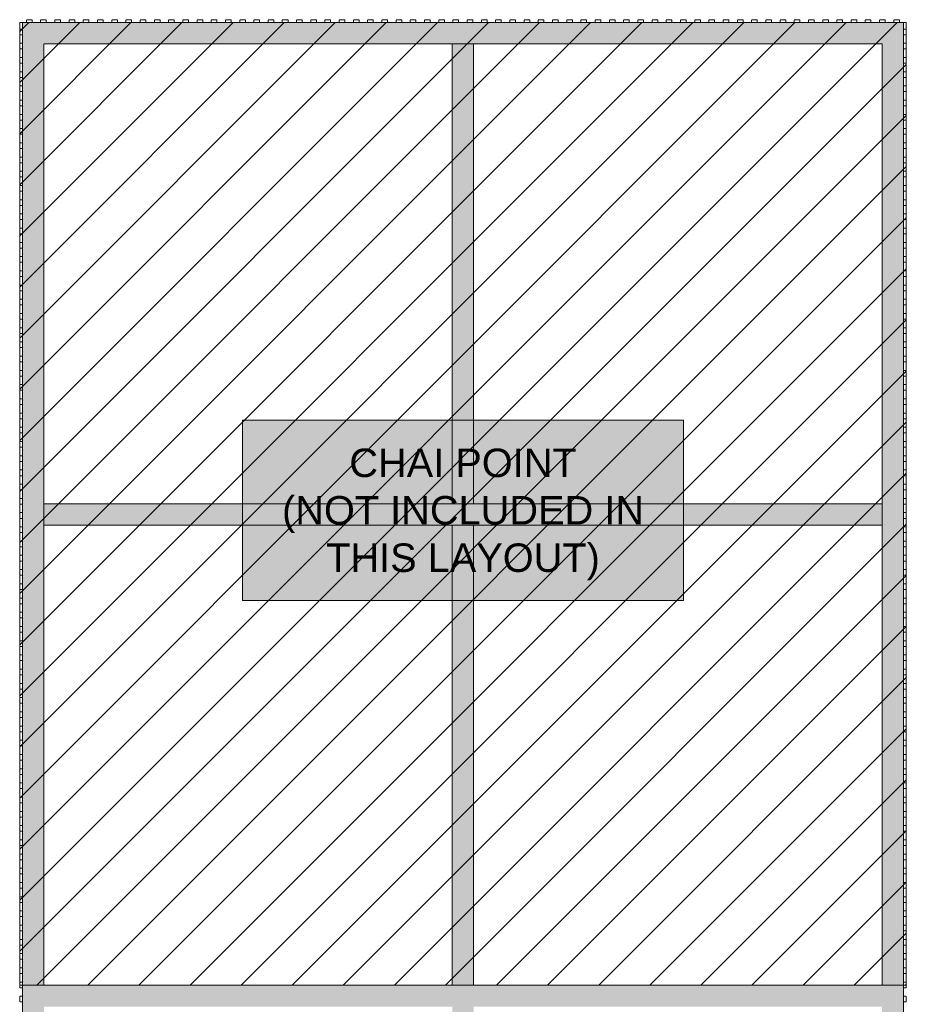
# Model space of a CAD drawing. Header units: millimetres. Extents: x -383850 to 49875, y -9088 to 6924.
# Tile 3 of 3: x 44990 to 48107, y 3463 to 6924. Entities that reach past the tile are written whole.
import ezdxf

# ---------------------------------------------------------------- set-up
doc = ezdxf.new("R2010")
doc.units = ezdxf.units.MM
doc.header["$MEASUREMENT"] = 0
doc.linetypes.add('FP & RCP XERF$0$( Hidden )', pattern=[0.375, 0.25, -0.125])
doc.linetypes.add('FP & RCP XERF$0$HIDDEN', pattern=[0.375, 0.25, -0.125])
doc.layers.get('0').update_dxf_attribs({"lineweight": 5})
for name, color, linetype, lineweight, true_color in [('FP & RCP XERF$0$A-BULKHEAD', 9, 'FP & RCP XERF$0$HIDDEN', 0, 0x808080), ('FP & RCP XERF$0$EXISTING', 9, 'Continuous', 0, 0x808080), ('FP & RCP XERF$0$PARTITION', 9, 'Continuous', 0, 0x808080)]:
    doc.layers.add(name, color=color, linetype=linetype, lineweight=lineweight, true_color=true_color)
doc.styles.add('FP & RCP XERF$0$SSP_Title', font='arial.ttf')

# ---------------------------------------------------------------- blocks, each defined once
blk = doc.blocks.new('FP & RCP XERF')
at = {"layer": 'FP & RCP XERF$0$PARTITION'}
h = blk.add_hatch(dxfattribs=at)
h.set_pattern_fill('ANSI31', color=256, scale=40)
h.set_pattern_definition([(45, (-2126131.53, -132186.97), (-89.802561, 89.802561), [])])
h.paths.add_polyline_path([(18107.5, 3530), (18107.5, 6914), (14990.2, 6914), (14990.2, 3530)])
h = blk.add_hatch(color=256, dxfattribs=at)
h.dxf.hatch_style = 1
h.paths.add_polyline_path([(15075.1, 6839), (18022.5, 6839), (18022.5, 3530), (18097.5, 3530), (18097.5, 6914), (15000.1, 6914), (15000, 3530), (15075, 3530)])
h = blk.add_hatch(color=256, dxfattribs=at)
h.dxf.hatch_style = 1
h.paths.add_polyline_path([(16586.2, 6838.4), (16511.2, 6838.4), (16511.2, 5222), (16586.2, 5222)])
h.paths.add_polyline_path([(16586.2, 5147), (16511.2, 5147), (16511.2, 3530), (16586.2, 3530)])
h.paths.add_polyline_path([(16586.2, 3455), (16511.2, 3455), (16511.2, 1802.4), (16586.2, 1802.4)])
h.paths.add_polyline_path([(16586.2, 1727.4), (16511.2, 1727.4), (16511.2, 75), (16586.2, 75)])
h = blk.add_hatch(color=256, dxfattribs=at)
h.dxf.hatch_style = 1
h.paths.add_polyline_path([(18022.5, 5222), (15075.1, 5222), (15075.1, 5147), (18022.5, 5147)])
h = blk.add_hatch(color=256, dxfattribs=at)
h.dxf.hatch_style = 1
h.paths.add_polyline_path([(18097.5, 3530), (15000, 3530), (15000, 0), (18097.3, 0.2)])
h.paths.add_polyline_path([(15075, 3455), (18022.5, 3455), (18022.3, 75), (15075, 75)], flags=16)
at = {"layer": 'FP & RCP XERF$0$A-BULKHEAD', "ltscale": 5}
for p, q in [((15013.5, 6914), (15013.5, 6924)), ((15013.5, 6924), (15033.5, 6924)), ((15033.5, 6924), (15033.5, 6914)), ((15063.5, 6914), (15063.5, 6924)), ((15063.5, 6924), (15083.5, 6924)), ((15083.5, 6924), (15083.5, 6914)), ((15113.5, 6914), (15113.5, 6924)), ((15113.5, 6924), (15133.5, 6924)), ((15133.5, 6924), (15133.5, 6914)), ((15163.5, 6914), (15163.5, 6924)), ((15163.5, 6924), (15183.5, 6924)), ((15183.5, 6924), (15183.5, 6914)), ((15213.5, 6914), (15213.5, 6924)), ((15213.5, 6924), (15233.5, 6924)), ((15233.5, 6924), (15233.5, 6914)), ((15263.5, 6914), (15263.5, 6924)), ((15263.5, 6924), (15283.5, 6924)), ((15283.5, 6924), (15283.5, 6914)), ((15313.5, 6914), (15313.5, 6924)), ((15313.5, 6924), (15333.5, 6924)), ((15333.5, 6924), (15333.5, 6914)), ((15363.5, 6914), (15363.5, 6924)), ((15363.5, 6924), (15383.5, 6924)), ((15383.5, 6924), (15383.5, 6914)), ((15413.5, 6914), (15413.5, 6924)), ((15413.5, 6924), (15433.5, 6924)), ((15433.5, 6924), (15433.5, 6914)), ((15463.5, 6914), (15463.5, 6924)), ((15463.5, 6924), (15483.5, 6924)), ((15483.5, 6924), (15483.5, 6914)), ((15513.5, 6914), (15513.5, 6924)), ((15513.5, 6924), (15533.5, 6924)), ((15533.5, 6924), (15533.5, 6914)), ((15563.5, 6914), (15563.5, 6924)), ((15563.5, 6924), (15583.5, 6924)), ((15583.5, 6924), (15583.5, 6914)), ((15613.5, 6914), (15613.5, 6924)), ((15613.5, 6924), (15633.5, 6924)), ((15633.5, 6924), (15633.5, 6914)), ((15663.5, 6914), (15663.5, 6924)), ((15663.5, 6924), (15683.5, 6924)), ((15683.5, 6924), (15683.5, 6914)), ((15713.5, 6914), (15713.5, 6924)), ((15713.5, 6924), (15733.5, 6924)), ((15733.5, 6924), (15733.5, 6914)), ((15763.5, 6914), (15763.5, 6924)), ((15763.5, 6924), (15783.5, 6924)), ((15783.5, 6924), (15783.5, 6914)), ((15813.5, 6914), (15813.5, 6924)), ((15813.5, 6924), (15833.5, 6924)), ((15833.5, 6924), (15833.5, 6914)), ((15863.5, 6914), (15863.5, 6924)), ((15863.5, 6924), (15883.5, 6924)), ((15883.5, 6924), (15883.5, 6914)), ((15913.5, 6914), (15913.5, 6924)), ((15913.5, 6924), (15933.5, 6924)), ((15933.5, 6924), (15933.5, 6914)), ((15963.5, 6914), (15963.5, 6924)), ((15963.5, 6924), (15983.5, 6924)), ((15983.5, 6924), (15983.5, 6914)), ((16013.4, 6914), (16013.5, 6924)), ((16013.5, 6924), (16033.4, 6924)), ((16033.4, 6924), (16033.4, 6914)), ((16063.4, 6914), (16063.4, 6924)), ((16063.4, 6924), (16083.4, 6924)), ((16083.4, 6924), (16083.4, 6914)), ((16113.4, 6914), (16113.4, 6924)), ((16113.4, 6924), (16133.4, 6924)), ((16133.4, 6924), (16133.4, 6914)), ((16163.4, 6914), (16163.4, 6924)), ((16163.4, 6924), (16183.4, 6924)), ((16183.4, 6924), (16183.4, 6914)), ((16213.4, 6914.1), (16213.4, 6924.1)), ((16213.4, 6924.1), (16233.4, 6924.1)), ((16233.4, 6924.1), (16233.4, 6914.1)), ((16263.4, 6914.1), (16263.4, 6924.1)), ((16263.4, 6924.1), (16283.4, 6924.1)), ((16283.4, 6924.1), (16283.4, 6914.1)), ((16313.4, 6914.1), (16313.4, 6924.1)), ((16313.4, 6924.1), (16333.4, 6924.1)), ((16333.4, 6924.1), (16333.4, 6914.1)), ((16363.4, 6914.1), (16363.4, 6924.1)), ((16363.4, 6924.1), (16383.4, 6924.1)), ((16383.4, 6924.1), (16383.4, 6914.1)), ((16413.4, 6914.1), (16413.4, 6924.1)), ((16413.4, 6924.1), (16433.4, 6924.1)), ((16433.4, 6924.1), (16433.4, 6914.1)), ((16463.4, 6914.1), (16463.4, 6924.1)), ((16463.4, 6924.1), (16483.4, 6924.1)), ((16483.4, 6924.1), (16483.4, 6914.1)), ((16513.4, 6914.1), (16513.4, 6924.1)), ((16513.4, 6924.1), (16533.4, 6924.1)), ((16533.4, 6924.1), (16533.4, 6914.1)), ((16563.4, 6914.1), (16563.4, 6924.1)), ((16563.4, 6924.1), (16583.4, 6924.1)), ((16583.4, 6924.1), (16583.4, 6914.1)), ((16613.4, 6914.1), (16613.4, 6924.1)), ((16613.4, 6924.1), (16633.4, 6924.1)), ((16633.4, 6924.1), (16633.4, 6914.1)), ((16663.4, 6914.1), (16663.4, 6924.1)), ((16663.4, 6924.1), (16683.4, 6924.1)), ((16683.4, 6924.1), (16683.4, 6914.1)), ((16713.4, 6914.1), (16713.4, 6924.1)), ((16713.4, 6924.1), (16733.4, 6924.1)), ((16733.4, 6924.1), (16733.4, 6914.1)), ((16763.4, 6914.1), (16763.4, 6924.1)), ((16763.4, 6924.1), (16783.4, 6924.1)), ((16783.4, 6924.1), (16783.4, 6914.1)), ((16813.4, 6914.1), (16813.4, 6924.1)), ((16813.4, 6924.1), (16833.4, 6924.1)), ((16833.4, 6924.1), (16833.4, 6914.1)), ((16863.4, 6914.1), (16863.4, 6924.1)), ((16863.4, 6924.1), (16883.4, 6924.1)), ((16883.4, 6924.1), (16883.4, 6914.1)), ((16913.4, 6914.1), (16913.4, 6924.1)), ((16913.4, 6924.1), (16933.4, 6924.1)), ((16933.4, 6924.1), (16933.4, 6914.1)), ((16963.4, 6914.1), (16963.4, 6924.1)), ((16963.4, 6924.1), (16983.4, 6924.1)), ((16983.4, 6924.1), (16983.4, 6914.1)), ((17013.4, 6914.1), (17013.4, 6924.1)), ((17013.4, 6924.1), (17033.4, 6924.1)), ((17033.4, 6924.1), (17033.4, 6914.1)), ((17063.4, 6914.1), (17063.4, 6924.1)), ((17063.4, 6924.1), (17083.4, 6924.1)), ((17083.4, 6924.1), (17083.4, 6914.1)), ((17113.4, 6914.1), (17113.4, 6924.1)), ((17113.4, 6924.1), (17133.4, 6924.1)), ((17133.4, 6924.1), (17133.4, 6914.1)), ((17163.4, 6914.1), (17163.4, 6924.1)), ((17163.4, 6924.1), (17183.4, 6924.1)), ((17183.4, 6924.1), (17183.4, 6914.1)), ((17213.4, 6914.1), (17213.4, 6924.1)), ((17213.4, 6924.1), (17233.4, 6924.1)), ((17233.4, 6924.1), (17233.4, 6914.1)), ((17263.4, 6914.1), (17263.4, 6924.1)), ((17263.4, 6924.1), (17283.4, 6924.1)), ((17283.4, 6924.1), (17283.4, 6914.1)), ((17313.4, 6914.1), (17313.4, 6924.1)), ((17313.4, 6924.1), (17333.4, 6924.1)), ((17333.4, 6924.1), (17333.4, 6914.1)), ((17363.4, 6914.1), (17363.4, 6924.1)), ((17363.4, 6924.1), (17383.4, 6924.1)), ((17383.4, 6924.1), (17383.4, 6914.1)), ((17413.4, 6914.1), (17413.4, 6924.1)), ((17413.4, 6924.1), (17433.4, 6924.1)), ((17433.4, 6924.1), (17433.4, 6914.1)), ((17463.4, 6914.1), (17463.4, 6924.1)), ((17463.4, 6924.1), (17483.4, 6924.1)), ((17483.4, 6924.1), (17483.4, 6914.1)), ((17513.4, 6914.1), (17513.4, 6924.1)), ((17513.4, 6924.1), (17533.4, 6924.1)), ((17533.4, 6924.1), (17533.4, 6914.1)), ((17563.4, 6914.1), (17563.4, 6924.1)), ((17563.4, 6924.1), (17583.4, 6924.1)), ((17583.4, 6924.1), (17583.4, 6914.1)), ((17613.4, 6914.1), (17613.4, 6924.1)), ((17613.4, 6924.1), (17633.4, 6924.1)), ((17633.4, 6924.1), (17633.4, 6914.1)), ((17663.4, 6914.1), (17663.4, 6924.1)), ((17663.4, 6924.1), (17683.4, 6924.1)), ((17683.4, 6924.1), (17683.4, 6914.1)), ((17713.4, 6914.1), (17713.4, 6924.1)), ((17713.4, 6924.1), (17733.4, 6924.1)), ((17733.4, 6924.1), (17733.4, 6914.1)), ((17763.4, 6914), (17763.4, 6924)), ((17763.4, 6924), (17783.4, 6924)), ((17783.4, 6924), (17783.4, 6914)), ((17813.4, 6914), (17813.4, 6924)), ((17813.4, 6924), (17833.4, 6924)), ((17833.4, 6924), (17833.4, 6914)), ((17863.4, 6914), (17863.4, 6924)), ((17863.4, 6924), (17883.4, 6924)), ((17883.4, 6924), (17883.4, 6914)), ((17913.3, 6914), (17913.4, 6924)), ((17913.4, 6924), (17933.3, 6924)), ((17933.3, 6924), (17933.3, 6914)), ((17963.3, 6914), (17963.3, 6924)), ((17963.3, 6924), (17983.3, 6924)), ((17983.3, 6924), (17983.3, 6914)), ((18013.3, 6914), (18013.3, 6924)), ((18013.3, 6924), (18033.3, 6924)), ((18033.3, 6924), (18033.3, 6914)), ((18063.3, 6914), (18063.3, 6924)), ((18063.3, 6924), (18083.3, 6924)), ((18083.3, 6924), (18083.3, 6914)), ((14990.2, 6891.3), (15000.2, 6891.3)), ((14990.2, 6871.3), (14990.2, 6891.3)), ((15000.2, 6891.3), (15000.2, 6871.3)), ((15033.5, 6914), (15013.5, 6914)), ((15083.5, 6914), (15063.5, 6914)), ((15133.5, 6914), (15113.5, 6914)), ((15183.5, 6914), (15163.5, 6914)), ((15233.5, 6914), (15213.5, 6914)), ((15283.5, 6914), (15263.5, 6914)), ((15333.5, 6914), (15313.5, 6914)), ((15383.5, 6914), (15363.5, 6914)), ((15433.5, 6914), (15413.5, 6914)), ((15483.5, 6914), (15463.5, 6914)), ((15533.5, 6914), (15513.5, 6914)), ((15583.5, 6914), (15563.5, 6914)), ((15633.5, 6914), (15613.5, 6914)), ((15683.5, 6914), (15663.5, 6914)), ((15733.5, 6914), (15713.5, 6914)), ((15783.5, 6914), (15763.5, 6914)), ((15833.5, 6914), (15813.5, 6914)), ((15883.5, 6914), (15863.5, 6914)), ((15933.5, 6914), (15913.5, 6914)), ((15983.5, 6914), (15963.5, 6914)), ((16033.4, 6914), (16013.4, 6914)), ((16083.4, 6914), (16063.4, 6914)), ((16133.4, 6914), (16113.4, 6914)), ((16183.4, 6914), (16163.4, 6914)), ((16233.4, 6914.1), (16213.4, 6914.1)), ((16283.4, 6914.1), (16263.4, 6914.1)), ((16333.4, 6914.1), (16313.4, 6914.1)), ((16383.4, 6914.1), (16363.4, 6914.1)), ((16433.4, 6914.1), (16413.4, 6914.1)), ((16483.4, 6914.1), (16463.4, 6914.1)), ((16533.4, 6914.1), (16513.4, 6914.1)), ((16583.4, 6914.1), (16563.4, 6914.1)), ((16633.4, 6914.1), (16613.4, 6914.1)), ((16683.4, 6914.1), (16663.4, 6914.1)), ((16733.4, 6914.1), (16713.4, 6914.1)), ((16783.4, 6914.1), (16763.4, 6914.1)), ((16833.4, 6914.1), (16813.4, 6914.1)), ((16883.4, 6914.1), (16863.4, 6914.1)), ((16933.4, 6914.1), (16913.4, 6914.1)), ((16983.4, 6914.1), (16963.4, 6914.1)), ((17033.4, 6914.1), (17013.4, 6914.1)), ((17083.4, 6914.1), (17063.4, 6914.1)), ((17133.4, 6914.1), (17113.4, 6914.1)), ((17183.4, 6914.1), (17163.4, 6914.1)), ((17233.4, 6914.1), (17213.4, 6914.1)), ((17283.4, 6914.1), (17263.4, 6914.1)), ((17333.4, 6914.1), (17313.4, 6914.1)), ((17383.4, 6914.1), (17363.4, 6914.1)), ((17433.4, 6914.1), (17413.4, 6914.1)), ((17483.4, 6914.1), (17463.4, 6914.1)), ((17533.4, 6914.1), (17513.4, 6914.1)), ((17583.4, 6914.1), (17563.4, 6914.1)), ((17633.4, 6914.1), (17613.4, 6914.1)), ((17683.4, 6914.1), (17663.4, 6914.1)), ((17733.4, 6914.1), (17713.4, 6914.1)), ((17783.4, 6914), (17763.4, 6914)), ((17833.4, 6914), (17813.4, 6914)), ((17883.4, 6914), (17863.4, 6914)), ((17933.3, 6914), (17913.3, 6914)), ((17983.3, 6914), (17963.3, 6914)), ((18033.3, 6914), (18013.3, 6914)), ((18083.3, 6914), (18063.3, 6914)), ((18097.5, 6891.3), (18107.5, 6891.3)), ((18097.5, 6871.3), (18097.5, 6891.3)), ((18107.5, 6891.3), (18107.5, 6871.3)), ((15000.2, 6871.3), (14990.2, 6871.3)), ((18107.5, 6871.3), (18097.5, 6871.3)), ((14990.1, 6841.3), (15000.1, 6841.3)), ((14990.1, 6821.3), (14990.1, 6841.3)), ((15000.1, 6821.3), (14990.1, 6821.3)), ((15000.1, 6841.3), (15000.1, 6821.3)), ((16511.2, 5222), (16511.2, 6838.4)), ((16586.2, 5222), (16586.2, 6838.4)), ((18097.4, 6841.3), (18107.4, 6841.3)), ((18097.4, 6821.3), (18097.4, 6841.3)), ((18107.4, 6821.3), (18097.4, 6821.3)), ((18107.4, 6841.3), (18107.4, 6821.3)), ((14990.1, 6791.3), (15000.1, 6791.3)), ((14990.1, 6771.3), (14990.1, 6791.3)), ((15000.1, 6791.3), (15000.1, 6771.3)), ((18097.4, 6791.3), (18107.4, 6791.3)), ((18097.4, 6771.3), (18097.4, 6791.3)), ((18107.4, 6791.3), (18107.4, 6771.3)), ((15000.1, 6771.3), (14990.1, 6771.3)), ((18107.4, 6771.3), (18097.4, 6771.3)), ((14990.2, 6741.3), (15000.2, 6741.3)), ((14990.2, 6721.3), (14990.2, 6741.3)), ((15000.2, 6721.3), (14990.2, 6721.3)), ((15000.2, 6741.3), (15000.2, 6721.3)), ((18097.5, 6741.3), (18107.5, 6741.3)), ((18097.5, 6721.3), (18097.5, 6741.3)), ((18107.5, 6721.3), (18097.5, 6721.3)), ((18107.5, 6741.3), (18107.5, 6721.3)), ((14990.2, 6691.3), (15000.2, 6691.3)), ((14990.2, 6671.3), (14990.2, 6691.3)), ((15000.2, 6691.3), (15000.2, 6671.3)), ((18097.5, 6691.3), (18107.5, 6691.3)), ((18097.5, 6671.3), (18097.5, 6691.3)), ((18107.5, 6691.3), (18107.5, 6671.3)), ((15000.2, 6671.3), (14990.2, 6671.3)), ((18107.5, 6671.3), (18097.5, 6671.3)), ((14990.2, 6641.3), (15000.2, 6641.3)), ((14990.2, 6621.3), (14990.2, 6641.3)), ((15000.2, 6621.3), (14990.2, 6621.3)), ((15000.2, 6641.3), (15000.2, 6621.3)), ((18097.5, 6641.3), (18107.5, 6641.3)), ((18097.5, 6621.3), (18097.5, 6641.3)), ((18107.5, 6621.3), (18097.5, 6621.3)), ((18107.5, 6641.3), (18107.5, 6621.3)), ((14990.2, 6591.3), (15000.2, 6591.3)), ((14990.2, 6571.3), (14990.2, 6591.3)), ((15000.2, 6591.3), (15000.2, 6571.3)), ((18097.5, 6591.3), (18107.5, 6591.3)), ((18097.5, 6571.3), (18097.5, 6591.3)), ((18107.5, 6591.3), (18107.5, 6571.3)), ((15000.2, 6571.3), (14990.2, 6571.3)), ((14990.2, 6541.3), (15000.2, 6541.3)), ((14990.2, 6521.3), (14990.2, 6541.3)), ((15000.2, 6541.3), (15000.2, 6521.3)), ((18107.5, 6571.3), (18097.5, 6571.3)), ((18097.5, 6541.3), (18107.5, 6541.3)), ((18097.5, 6521.3), (18097.5, 6541.3)), ((18107.5, 6541.3), (18107.5, 6521.3)), ((15000.2, 6521.3), (14990.2, 6521.3)), ((18107.5, 6521.3), (18097.5, 6521.3)), ((14990.2, 6491.3), (15000.2, 6491.3)), ((14990.2, 6471.3), (14990.2, 6491.3)), ((15000.2, 6491.3), (15000.2, 6471.3)), ((18097.5, 6491.3), (18107.5, 6491.3)), ((18097.5, 6471.3), (18097.5, 6491.3)), ((18107.5, 6491.3), (18107.5, 6471.3)), ((15000.2, 6471.3), (14990.2, 6471.3)), ((14990.2, 6441.3), (15000.2, 6441.3)), ((14990.2, 6421.3), (14990.2, 6441.3)), ((15000.2, 6441.3), (15000.2, 6421.3)), ((18107.5, 6471.3), (18097.5, 6471.3)), ((18097.5, 6441.3), (18107.5, 6441.3)), ((18097.5, 6421.3), (18097.5, 6441.3)), ((18107.5, 6441.3), (18107.5, 6421.3)), ((15000.2, 6421.3), (14990.2, 6421.3)), ((18107.5, 6421.3), (18097.5, 6421.3)), ((14990.2, 6391.3), (15000.2, 6391.3)), ((14990.2, 6371.3), (14990.2, 6391.3)), ((15000.2, 6371.3), (14990.2, 6371.3)), ((15000.2, 6391.3), (15000.2, 6371.3)), ((18097.5, 6391.3), (18107.5, 6391.3)), ((18097.5, 6371.3), (18097.5, 6391.3)), ((18107.5, 6371.3), (18097.5, 6371.3)), ((18107.5, 6391.3), (18107.5, 6371.3)), ((14990.2, 6341.3), (15000.2, 6341.3)), ((14990.2, 6321.3), (14990.2, 6341.3)), ((15000.2, 6341.3), (15000.2, 6321.3)), ((18097.5, 6341.3), (18107.5, 6341.3)), ((18097.5, 6321.3), (18097.5, 6341.3)), ((18107.5, 6341.3), (18107.5, 6321.3)), ((15000.2, 6321.3), (14990.2, 6321.3)), ((18107.5, 6321.3), (18097.5, 6321.3)), ((14990.2, 6291.3), (15000.2, 6291.3)), ((14990.2, 6271.4), (14990.2, 6291.3)), ((15000.2, 6271.3), (14990.2, 6271.4)), ((15000.2, 6291.3), (15000.2, 6271.3)), ((18097.5, 6291.3), (18107.5, 6291.3)), ((18097.5, 6271.4), (18097.5, 6291.3)), ((18107.5, 6271.3), (18097.5, 6271.4)), ((18107.5, 6291.3), (18107.5, 6271.3)), ((14990.2, 6241.3), (15000.2, 6241.3)), ((14990.2, 6221.4), (14990.2, 6241.3)), ((15000.2, 6241.3), (15000.2, 6221.3)), ((18097.5, 6241.3), (18107.5, 6241.3)), ((18097.5, 6221.4), (18097.5, 6241.3)), ((18107.5, 6241.3), (18107.5, 6221.3)), ((15000.2, 6221.3), (14990.2, 6221.4)), ((18107.5, 6221.3), (18097.5, 6221.4)), ((14990, 6191.4), (15000, 6191.4)), ((14990, 6171.4), (14990, 6191.4)), ((15000, 6171.4), (14990, 6171.4)), ((15000, 6191.4), (15000, 6171.4)), ((18097.3, 6191.4), (18107.3, 6191.4)), ((18097.3, 6171.4), (18097.3, 6191.4)), ((18107.3, 6171.4), (18097.3, 6171.4)), ((18107.3, 6191.4), (18107.3, 6171.4)), ((14990, 6141.4), (15000, 6141.4)), ((14990, 6121.4), (14990, 6141.4)), ((15000, 6141.4), (15000, 6121.4)), ((18097.3, 6141.4), (18107.3, 6141.4)), ((18097.3, 6121.4), (18097.3, 6141.4)), ((18107.3, 6141.4), (18107.3, 6121.4)), ((15000, 6121.4), (14990, 6121.4)), ((14990, 6091.4), (15000, 6091.4)), ((14990, 6071.4), (14990, 6091.4)), ((15000, 6091.4), (15000, 6071.4)), ((18107.3, 6121.4), (18097.3, 6121.4)), ((18097.3, 6091.4), (18107.3, 6091.4)), ((18097.3, 6071.4), (18097.3, 6091.4)), ((18107.3, 6091.4), (18107.3, 6071.4)), ((15000, 6071.4), (14990, 6071.4)), ((18107.3, 6071.4), (18097.3, 6071.4)), ((14990, 6041.4), (15000, 6041.4)), ((14990, 6021.4), (14990, 6041.4)), ((15000, 6041.4), (15000, 6021.4)), ((18097.3, 6041.4), (18107.3, 6041.4)), ((18097.3, 6021.4), (18097.3, 6041.4)), ((18107.3, 6041.4), (18107.3, 6021.4)), ((15000, 6021.4), (14990, 6021.4)), ((14990, 5991.4), (15000, 5991.4)), ((14990, 5971.4), (14990, 5991.4)), ((15000, 5991.4), (15000, 5971.4)), ((18107.3, 6021.4), (18097.3, 6021.4)), ((18097.3, 5991.4), (18107.3, 5991.4)), ((18097.3, 5971.4), (18097.3, 5991.4)), ((18107.3, 5991.4), (18107.3, 5971.4)), ((15000, 5971.4), (14990, 5971.4)), ((18107.3, 5971.4), (18097.3, 5971.4)), ((14990, 5941.4), (15000, 5941.4)), ((14990, 5921.4), (14990, 5941.4)), ((15000, 5921.4), (14990, 5921.4)), ((15000, 5941.4), (15000, 5921.4)), ((18097.3, 5941.4), (18107.3, 5941.4)), ((18097.3, 5921.4), (18097.3, 5941.4)), ((18107.3, 5921.4), (18097.3, 5921.4)), ((18107.3, 5941.4), (18107.3, 5921.4)), ((14990, 5891.4), (15000, 5891.4)), ((14990, 5871.4), (14990, 5891.4)), ((15000, 5891.4), (15000, 5871.4)), ((18097.3, 5891.4), (18107.3, 5891.4)), ((18097.3, 5871.4), (18097.3, 5891.4)), ((18107.3, 5891.4), (18107.3, 5871.4)), ((15000, 5871.4), (14990, 5871.4)), ((18107.3, 5871.4), (18097.3, 5871.4)), ((14990, 5841.4), (15000, 5841.4)), ((14990, 5821.4), (14990, 5841.4)), ((15000, 5821.4), (14990, 5821.4)), ((15000, 5841.4), (15000, 5821.4)), ((18097.3, 5841.4), (18107.3, 5841.4)), ((18097.3, 5821.4), (18097.3, 5841.4)), ((18107.3, 5821.4), (18097.3, 5821.4)), ((18107.3, 5841.4), (18107.3, 5821.4)), ((14990, 5791.4), (15000, 5791.4)), ((14990, 5771.4), (14990, 5791.4)), ((15000, 5791.4), (15000, 5771.4)), ((18097.3, 5791.4), (18107.3, 5791.4)), ((18097.3, 5771.4), (18097.3, 5791.4)), ((18107.3, 5791.4), (18107.3, 5771.4)), ((15000, 5771.4), (14990, 5771.4)), ((18107.3, 5771.4), (18097.3, 5771.4)), ((14990, 5741.4), (15000, 5741.4)), ((14990, 5721.4), (14990, 5741.4)), ((15000, 5721.4), (14990, 5721.4)), ((15000, 5741.4), (15000, 5721.4)), ((18097.3, 5741.4), (18107.3, 5741.4)), ((18097.3, 5721.4), (18097.3, 5741.4)), ((18107.3, 5721.4), (18097.3, 5721.4)), ((18107.3, 5741.4), (18107.3, 5721.4)), ((14990, 5691.4), (15000, 5691.4)), ((14990, 5671.4), (14990, 5691.4)), ((15000, 5691.4), (15000, 5671.4)), ((18097.3, 5691.4), (18107.3, 5691.4)), ((18097.3, 5671.4), (18097.3, 5691.4)), ((18107.3, 5691.4), (18107.3, 5671.4)), ((15000, 5671.4), (14990, 5671.4)), ((14990, 5641.4), (15000, 5641.4)), ((14990, 5621.4), (14990, 5641.4)), ((15000, 5641.4), (15000, 5621.4)), ((18107.3, 5671.4), (18097.3, 5671.4)), ((18097.3, 5641.4), (18107.3, 5641.4)), ((18097.3, 5621.4), (18097.3, 5641.4)), ((18107.3, 5641.4), (18107.3, 5621.4)), ((15000, 5621.4), (14990, 5621.4)), ((18107.3, 5621.4), (18097.3, 5621.4)), ((14990, 5591.4), (15000, 5591.4)), ((14990, 5571.4), (14990, 5591.4)), ((15000, 5591.4), (15000, 5571.4)), ((18097.3, 5591.4), (18107.3, 5591.4)), ((18097.3, 5571.4), (18097.3, 5591.4)), ((18107.3, 5591.4), (18107.3, 5571.4)), ((15000, 5571.4), (14990, 5571.4)), ((14990.1, 5541.4), (15000.1, 5541.4)), ((14990.1, 5521.4), (14990.1, 5541.4)), ((15000.1, 5541.4), (15000.1, 5521.4)), ((18107.3, 5571.4), (18097.3, 5571.4)), ((18097.4, 5541.4), (18107.4, 5541.4)), ((18097.4, 5521.4), (18097.4, 5541.4)), ((18107.4, 5541.4), (18107.4, 5521.4)), ((15000.1, 5521.4), (14990.1, 5521.4)), ((18107.4, 5521.4), (18097.4, 5521.4)), ((14990, 5491.4), (15000, 5491.4)), ((14990, 5471.4), (14990, 5491.4)), ((15000, 5471.4), (14990, 5471.4)), ((15000, 5491.4), (15000, 5471.4)), ((18097.3, 5491.4), (18107.3, 5491.4)), ((18097.3, 5471.4), (18097.3, 5491.4)), ((18107.3, 5471.4), (18097.3, 5471.4)), ((18107.3, 5491.4), (18107.3, 5471.4)), ((14990, 5441.4), (15000, 5441.4)), ((14990, 5421.4), (14990, 5441.4)), ((15000, 5441.4), (15000, 5421.4)), ((18097.3, 5441.4), (18107.3, 5441.4)), ((18097.3, 5421.4), (18097.3, 5441.4)), ((18107.3, 5441.4), (18107.3, 5421.4)), ((15000, 5421.4), (14990, 5421.4)), ((18107.3, 5421.4), (18097.3, 5421.4)), ((14990.1, 5391.4), (15000.1, 5391.4)), ((14990.1, 5371.4), (14990.1, 5391.4)), ((15000.1, 5371.4), (14990.1, 5371.4)), ((15000.1, 5391.4), (15000.1, 5371.4)), ((18097.4, 5391.4), (18107.4, 5391.4)), ((18097.4, 5371.4), (18097.4, 5391.4)), ((18107.4, 5371.4), (18097.4, 5371.4)), ((18107.4, 5391.4), (18107.4, 5371.4)), ((14990.1, 5341.4), (15000.1, 5341.4)), ((14990.1, 5321.4), (14990.1, 5341.4)), ((15000.1, 5341.4), (15000.1, 5321.4)), ((18097.4, 5341.4), (18107.4, 5341.4)), ((18097.4, 5321.4), (18097.4, 5341.4)), ((18107.4, 5341.4), (18107.4, 5321.4)), ((15000.1, 5321.4), (14990.1, 5321.4)), ((18107.4, 5321.4), (18097.4, 5321.4)), ((14990.1, 5291.4), (15000.1, 5291.4)), ((14990.1, 5271.4), (14990.1, 5291.4)), ((15000.1, 5271.4), (14990.1, 5271.4)), ((15000.1, 5291.4), (15000.1, 5271.4)), ((18097.4, 5291.4), (18107.4, 5291.4)), ((18097.4, 5271.4), (18097.4, 5291.4)), ((18107.4, 5271.4), (18097.4, 5271.4)), ((18107.4, 5291.4), (18107.4, 5271.4)), ((14990.1, 5241.4), (15000.1, 5241.4)), ((14990.1, 5221.4), (14990.1, 5241.4)), ((15000.1, 5241.4), (15000.1, 5221.4)), ((18097.4, 5241.4), (18107.4, 5241.4)), ((18097.4, 5221.4), (18097.4, 5241.4)), ((18107.4, 5241.4), (18107.4, 5221.4)), ((15000.1, 5221.4), (14990.1, 5221.4)), ((14990.1, 5191.4), (15000.1, 5191.4)), ((14990.1, 5171.4), (14990.1, 5191.4)), ((15000.1, 5191.4), (15000.1, 5171.4)), ((15075.1, 5222), (18022.5, 5222)), ((18107.4, 5221.4), (18097.4, 5221.4)), ((18097.4, 5191.4), (18107.4, 5191.4)), ((18097.4, 5171.4), (18097.4, 5191.4)), ((18107.4, 5191.4), (18107.4, 5171.4)), ((15000.1, 5171.4), (14990.1, 5171.4)), ((18107.4, 5171.4), (18097.4, 5171.4)), ((14990.1, 5141.4), (15000.1, 5141.4)), ((14990.1, 5121.4), (14990.1, 5141.4)), ((15000.1, 5141.4), (15000.1, 5121.4)), ((15075.1, 5147), (18022.5, 5147)), ((16511.2, 3530), (16511.2, 5147)), ((16586.2, 3530), (16586.2, 5147)), ((18097.4, 5141.4), (18107.4, 5141.4)), ((18097.4, 5121.4), (18097.4, 5141.4)), ((18107.4, 5141.4), (18107.4, 5121.4)), ((15000.1, 5121.4), (14990.1, 5121.4)), ((14990.1, 5091.4), (15000.1, 5091.4)), ((14990.1, 5071.4), (14990.1, 5091.4)), ((15000.1, 5091.4), (15000.1, 5071.4)), ((18107.4, 5121.4), (18097.4, 5121.4)), ((18097.4, 5091.4), (18107.4, 5091.4)), ((18097.4, 5071.4), (18097.4, 5091.4)), ((18107.4, 5091.4), (18107.4, 5071.4)), ((15000.1, 5071.4), (14990.1, 5071.4)), ((18107.4, 5071.4), (18097.4, 5071.4)), ((14990.1, 5041.4), (15000.1, 5041.4)), ((14990.1, 5021.4), (14990.1, 5041.4)), ((15000.1, 5021.4), (14990.1, 5021.4)), ((15000.1, 5041.4), (15000.1, 5021.4)), ((18097.4, 5041.4), (18107.4, 5041.4)), ((18097.4, 5021.4), (18097.4, 5041.4)), ((18107.4, 5021.4), (18097.4, 5021.4)), ((18107.4, 5041.4), (18107.4, 5021.4)), ((14990.1, 4991.4), (15000.1, 4991.4)), ((14990.1, 4971.4), (14990.1, 4991.4)), ((15000.1, 4991.4), (15000.1, 4971.4)), ((18097.4, 4991.4), (18107.4, 4991.4)), ((18097.4, 4971.4), (18097.4, 4991.4)), ((18107.4, 4991.4), (18107.4, 4971.4)), ((15000.1, 4971.4), (14990.1, 4971.4)), ((18107.4, 4971.4), (18097.4, 4971.4)), ((14990.1, 4941.4), (15000.1, 4941.4)), ((14990.1, 4921.4), (14990.1, 4941.4)), ((15000.1, 4921.4), (14990.1, 4921.4)), ((15000.1, 4941.4), (15000.1, 4921.4)), ((18097.4, 4941.4), (18107.4, 4941.4)), ((18097.4, 4921.4), (18097.4, 4941.4)), ((18107.4, 4921.4), (18097.4, 4921.4)), ((18107.4, 4941.4), (18107.4, 4921.4)), ((14990.1, 4891.4), (15000.1, 4891.4)), ((14990.1, 4871.4), (14990.1, 4891.4)), ((15000.1, 4891.4), (15000.1, 4871.4)), ((18097.4, 4891.4), (18107.4, 4891.4)), ((18097.4, 4871.4), (18097.4, 4891.4)), ((18107.4, 4891.4), (18107.4, 4871.4)), ((15000.1, 4871.4), (14990.1, 4871.4)), ((18107.4, 4871.4), (18097.4, 4871.4)), ((14990.1, 4841.4), (15000.1, 4841.4)), ((14990.1, 4821.4), (14990.1, 4841.4)), ((15000.1, 4821.4), (14990.1, 4821.4)), ((15000.1, 4841.4), (15000.1, 4821.4)), ((18097.4, 4841.4), (18107.4, 4841.4)), ((18097.4, 4821.4), (18097.4, 4841.4)), ((18107.4, 4821.4), (18097.4, 4821.4)), ((18107.4, 4841.4), (18107.4, 4821.4)), ((14990.1, 4791.4), (15000.1, 4791.4)), ((14990.1, 4771.4), (14990.1, 4791.4)), ((15000.1, 4791.4), (15000.1, 4771.4)), ((18097.4, 4791.4), (18107.4, 4791.4)), ((18097.4, 4771.4), (18097.4, 4791.4)), ((18107.4, 4791.4), (18107.4, 4771.4)), ((15000.1, 4771.4), (14990.1, 4771.4)), ((14990.1, 4741.4), (15000.1, 4741.4)), ((14990.1, 4721.4), (14990.1, 4741.4)), ((15000.1, 4741.4), (15000.1, 4721.4)), ((18107.4, 4771.4), (18097.4, 4771.4)), ((18097.4, 4741.4), (18107.4, 4741.4)), ((18097.4, 4721.4), (18097.4, 4741.4)), ((18107.4, 4741.4), (18107.4, 4721.4)), ((15000.1, 4721.4), (14990.1, 4721.4)), ((18107.4, 4721.4), (18097.4, 4721.4)), ((14990.1, 4691.4), (15000.1, 4691.4)), ((14990.1, 4671.4), (14990.1, 4691.4)), ((15000.1, 4691.4), (15000.1, 4671.4)), ((18097.4, 4691.4), (18107.4, 4691.4)), ((18097.4, 4671.4), (18097.4, 4691.4)), ((18107.4, 4691.4), (18107.4, 4671.4)), ((15000.1, 4671.4), (14990.1, 4671.4)), ((14990.1, 4641.4), (15000.1, 4641.4)), ((14990.1, 4621.4), (14990.1, 4641.4)), ((15000.1, 4641.4), (15000.1, 4621.4)), ((18107.4, 4671.4), (18097.4, 4671.4)), ((18097.4, 4641.4), (18107.4, 4641.4)), ((18097.4, 4621.4), (18097.4, 4641.4)), ((18107.4, 4641.4), (18107.4, 4621.4)), ((15000.1, 4621.4), (14990.1, 4621.4)), ((18107.4, 4621.4), (18097.4, 4621.4)), ((14990.1, 4591.4), (15000.1, 4591.4)), ((14990.1, 4571.4), (14990.1, 4591.4)), ((15000.1, 4571.4), (14990.1, 4571.4)), ((15000.1, 4591.4), (15000.1, 4571.4)), ((18097.4, 4591.4), (18107.4, 4591.4)), ((18097.4, 4571.4), (18097.4, 4591.4)), ((18107.4, 4571.4), (18097.4, 4571.4)), ((18107.4, 4591.4), (18107.4, 4571.4)), ((14990.1, 4541.4), (15000.1, 4541.4)), ((14990.1, 4521.4), (14990.1, 4541.4)), ((15000.1, 4541.4), (15000.1, 4521.4)), ((18097.4, 4541.4), (18107.4, 4541.4)), ((18097.4, 4521.4), (18097.4, 4541.4)), ((18107.4, 4541.4), (18107.4, 4521.4)), ((15000.1, 4521.4), (14990.1, 4521.4)), ((18107.4, 4521.4), (18097.4, 4521.4)), ((14990.1, 4491.4), (15000.1, 4491.4)), ((14990.1, 4471.4), (14990.1, 4491.4)), ((15000.1, 4471.4), (14990.1, 4471.4)), ((15000.1, 4491.4), (15000.1, 4471.4)), ((18097.4, 4491.4), (18107.4, 4491.4)), ((18097.4, 4471.4), (18097.4, 4491.4)), ((18107.4, 4471.4), (18097.4, 4471.4)), ((18107.4, 4491.4), (18107.4, 4471.4)), ((14990.1, 4441.4), (15000.1, 4441.4)), ((14990.1, 4421.4), (14990.1, 4441.4)), ((15000.1, 4441.4), (15000.1, 4421.4)), ((18097.4, 4441.4), (18107.4, 4441.4)), ((18097.4, 4421.4), (18097.4, 4441.4)), ((18107.4, 4441.4), (18107.4, 4421.4)), ((15000.1, 4421.4), (14990.1, 4421.4)), ((18107.4, 4421.4), (18097.4, 4421.4)), ((14990.1, 4391.4), (15000.1, 4391.4)), ((14990.1, 4371.4), (14990.1, 4391.4)), ((15000.1, 4371.4), (14990.1, 4371.4)), ((15000.1, 4391.4), (15000.1, 4371.4)), ((18097.4, 4391.4), (18107.4, 4391.4)), ((18097.4, 4371.4), (18097.4, 4391.4)), ((18107.4, 4371.4), (18097.4, 4371.4)), ((18107.4, 4391.4), (18107.4, 4371.4)), ((14990.1, 4341.4), (15000.1, 4341.4)), ((14990.1, 4321.5), (14990.1, 4341.4)), ((15000.1, 4341.4), (15000.1, 4321.4)), ((18097.4, 4341.4), (18107.4, 4341.4)), ((18097.4, 4321.5), (18097.4, 4341.4)), ((18107.4, 4341.4), (18107.4, 4321.4)), ((15000.1, 4321.4), (14990.1, 4321.5)), ((18107.4, 4321.4), (18097.4, 4321.5)), ((14990.2, 4291.5), (15000.2, 4291.5)), ((14990.2, 4271.5), (14990.2, 4291.5)), ((15000.2, 4271.5), (14990.2, 4271.5)), ((15000.2, 4291.5), (15000.2, 4271.5)), ((18097.5, 4291.5), (18107.5, 4291.5)), ((18097.5, 4271.5), (18097.5, 4291.5)), ((18107.5, 4271.5), (18097.5, 4271.5)), ((18107.5, 4291.5), (18107.5, 4271.5)), ((14990.2, 4241.5), (15000.2, 4241.5)), ((14990.2, 4221.5), (14990.2, 4241.5)), ((15000.2, 4241.5), (15000.2, 4221.5)), ((18097.5, 4241.5), (18107.5, 4241.5)), ((18097.5, 4221.5), (18097.5, 4241.5)), ((18107.5, 4241.5), (18107.5, 4221.5)), ((15000.2, 4221.5), (14990.2, 4221.5)), ((14990.2, 4191.5), (15000.2, 4191.5)), ((14990.2, 4171.5), (14990.2, 4191.5)), ((15000.2, 4191.5), (15000.2, 4171.5)), ((18107.5, 4221.5), (18097.5, 4221.5)), ((18097.5, 4191.5), (18107.5, 4191.5)), ((18097.5, 4171.5), (18097.5, 4191.5)), ((18107.5, 4191.5), (18107.5, 4171.5)), ((15000.2, 4171.5), (14990.2, 4171.5)), ((18107.5, 4171.5), (18097.5, 4171.5)), ((14990.2, 4141.5), (15000.2, 4141.5)), ((14990.2, 4121.5), (14990.2, 4141.5)), ((15000.2, 4121.5), (14990.2, 4121.5)), ((15000.2, 4141.5), (15000.2, 4121.5)), ((18097.5, 4141.5), (18107.5, 4141.5)), ((18097.5, 4121.5), (18097.5, 4141.5)), ((18107.5, 4121.5), (18097.5, 4121.5)), ((18107.5, 4141.5), (18107.5, 4121.5)), ((14990.2, 4091.5), (15000.2, 4091.5)), ((14990.2, 4071.5), (14990.2, 4091.5)), ((15000.2, 4091.5), (15000.2, 4071.5)), ((18097.5, 4091.5), (18107.5, 4091.5)), ((18097.5, 4071.5), (18097.5, 4091.5)), ((18107.5, 4091.5), (18107.5, 4071.5)), ((15000.2, 4071.5), (14990.2, 4071.5)), ((18107.5, 4071.5), (18097.5, 4071.5)), ((14990.2, 4041.5), (15000.2, 4041.5)), ((14990.2, 4021.5), (14990.2, 4041.5)), ((15000.2, 4021.5), (14990.2, 4021.5)), ((15000.2, 4041.5), (15000.2, 4021.5)), ((18097.5, 4041.5), (18107.5, 4041.5)), ((18097.5, 4021.5), (18097.5, 4041.5)), ((18107.5, 4021.5), (18097.5, 4021.5)), ((18107.5, 4041.5), (18107.5, 4021.5)), ((14990.2, 3991.5), (15000.2, 3991.5)), ((14990.2, 3971.5), (14990.2, 3991.5)), ((15000.2, 3991.5), (15000.2, 3971.5)), ((18097.5, 3991.5), (18107.5, 3991.5)), ((18097.5, 3971.5), (18097.5, 3991.5)), ((18107.5, 3991.5), (18107.5, 3971.5)), ((15000.2, 3971.5), (14990.2, 3971.5)), ((18107.5, 3971.5), (18097.5, 3971.5)), ((14990.2, 3941.5), (15000.2, 3941.5)), ((14990.2, 3921.5), (14990.2, 3941.5)), ((15000.2, 3921.5), (14990.2, 3921.5)), ((15000.2, 3941.5), (15000.2, 3921.5)), ((18097.5, 3941.5), (18107.5, 3941.5)), ((18097.5, 3921.5), (18097.5, 3941.5)), ((18107.5, 3921.5), (18097.5, 3921.5)), ((18107.5, 3941.5), (18107.5, 3921.5)), ((14990.2, 3891.5), (15000.2, 3891.5)), ((14990.2, 3871.5), (14990.2, 3891.5)), ((15000.2, 3891.5), (15000.2, 3871.5)), ((18097.5, 3891.5), (18107.5, 3891.5)), ((18097.5, 3871.5), (18097.5, 3891.5)), ((18107.5, 3891.5), (18107.5, 3871.5)), ((15000.2, 3871.5), (14990.2, 3871.5)), ((18107.5, 3871.5), (18097.5, 3871.5)), ((14990.2, 3841.5), (15000.2, 3841.5)), ((14990.2, 3821.5), (14990.2, 3841.5)), ((15000.2, 3821.5), (14990.2, 3821.5)), ((15000.2, 3841.5), (15000.2, 3821.5)), ((18097.5, 3841.5), (18107.5, 3841.5)), ((18097.5, 3821.5), (18097.5, 3841.5)), ((18107.5, 3821.5), (18097.5, 3821.5)), ((18107.5, 3841.5), (18107.5, 3821.5)), ((14990.2, 3791.5), (15000.2, 3791.5)), ((14990.2, 3771.5), (14990.2, 3791.5)), ((15000.2, 3791.5), (15000.2, 3771.5)), ((18097.5, 3791.5), (18107.5, 3791.5)), ((18097.5, 3771.5), (18097.5, 3791.5)), ((18107.5, 3791.5), (18107.5, 3771.5)), ((15000.2, 3771.5), (14990.2, 3771.5)), ((14990.2, 3741.5), (15000.2, 3741.5)), ((14990.2, 3721.5), (14990.2, 3741.5)), ((15000.2, 3741.5), (15000.2, 3721.5)), ((18107.5, 3771.5), (18097.5, 3771.5)), ((18097.5, 3741.5), (18107.5, 3741.5)), ((18097.5, 3721.5), (18097.5, 3741.5)), ((18107.5, 3741.5), (18107.5, 3721.5)), ((15000.2, 3721.5), (14990.2, 3721.5)), ((18107.5, 3721.5), (18097.5, 3721.5)), ((14990.2, 3691.5), (15000.2, 3691.5)), ((14990.2, 3671.5), (14990.2, 3691.5)), ((15000.2, 3671.5), (14990.2, 3671.5)), ((15000.2, 3691.5), (15000.2, 3671.5)), ((18097.5, 3691.5), (18107.5, 3691.5)), ((18097.5, 3671.5), (18097.5, 3691.5)), ((18107.5, 3671.5), (18097.5, 3671.5)), ((18107.5, 3691.5), (18107.5, 3671.5)), ((14990.2, 3641.5), (15000.2, 3641.5)), ((14990.2, 3621.5), (14990.2, 3641.5)), ((15000.2, 3641.5), (15000.2, 3621.5)), ((18097.5, 3641.5), (18107.5, 3641.5)), ((18097.5, 3621.5), (18097.5, 3641.5)), ((18107.5, 3641.5), (18107.5, 3621.5)), ((15000.2, 3621.5), (14990.2, 3621.5)), ((18107.5, 3621.5), (18097.5, 3621.5)), ((14990.2, 3591.5), (15000.2, 3591.5)), ((14990.2, 3571.5), (14990.2, 3591.5)), ((15000.2, 3571.5), (14990.2, 3571.5)), ((15000.2, 3591.5), (15000.2, 3571.5)), ((18097.5, 3591.5), (18107.5, 3591.5)), ((18097.5, 3571.5), (18097.5, 3591.5)), ((18107.5, 3571.5), (18097.5, 3571.5)), ((18107.5, 3591.5), (18107.5, 3571.5)), ((14990.2, 3541.5), (15000.2, 3541.5)), ((14990.2, 3521.5), (14990.2, 3541.5)), ((15000.2, 3541.5), (15000.2, 3521.5)), ((18097.5, 3541.5), (18107.5, 3541.5)), ((18097.5, 3521.5), (18097.5, 3541.5)), ((18107.5, 3541.5), (18107.5, 3521.5)), ((15000.2, 3521.5), (14990.2, 3521.5)), ((18107.5, 3521.5), (18097.5, 3521.5)), ((14990.2, 3491.5), (15000.2, 3491.5)), ((14990.2, 3471.5), (14990.2, 3491.5)), ((15000.2, 3471.5), (14990.2, 3471.5)), ((15000.2, 3491.5), (15000.2, 3471.5)), ((18097.5, 3491.5), (18107.5, 3491.5)), ((18097.5, 3471.5), (18097.5, 3491.5)), ((18107.5, 3471.5), (18097.5, 3471.5)), ((18107.5, 3491.5), (18107.5, 3471.5))]:
    blk.add_line(p, q, dxfattribs=at)
at = {"layer": 'FP & RCP XERF$0$A-BULKHEAD', "linetype": 'FP & RCP XERF$0$( Hidden )', "ltscale": 5}
for p, q in [((15075.1, 6914), (15075.1, 6914)), ((15075.1, 6914), (15075.1, 6914)), ((15000.1, 6839), (15000.1, 6839)), ((18107.4, 6839), (18107.4, 6839)), ((15000.1, 5272), (15000.1, 5272)), ((15000.1, 5272), (15000.1, 5272)), ((18107.4, 5272), (18107.4, 5272))]:
    blk.add_line(p, q, dxfattribs=at)
at = {"layer": 'FP & RCP XERF$0$A-BULKHEAD', "ltscale": 5}
for points in [[(15000, 3530), (15000.1, 6914), (18097.5, 6914), (18097.5, 3530)], [(18022.5, 3530), (18022.5, 6839), (15075.1, 6839), (15075, 3530)]]:
    blk.add_lwpolyline(points, dxfattribs=at)
blk.add_lwpolyline([(15000, 0), (15000, 3530), (18097.5, 3530), (18097.3, 0.2)], close=True, dxfattribs=at)
at = {"layer": 'FP & RCP XERF$0$EXISTING', "ltscale": 0.25}
blk.add_lwpolyline([(14990.2, 6914), (18107.5, 6914), (18107.5, 3530), (14990.2, 3530)], close=True, dxfattribs=at)
at = {"layer": 'FP & RCP XERF$0$PARTITION'}
blk.add_line((18022.5, 3530), (18022.5, 3530), dxfattribs=at)
at = {"layer": 'FP & RCP XERF$0$PARTITION', "color": 6, "true_color": 0xff00ff, "insert": (16548.8, 5184.8), "char_height": 100, "attachment_point": 5, "style": 'FP & RCP XERF$0$SSP_Title', "bg_fill": 17, "box_fill_scale": 2, "bg_fill_color": 9, "bg_fill_transparency": 0}
blk.add_mtext_dynamic_manual_height_columns('CHAI POINT \\P(NOT INCLUDED IN THIS LAYOUT)', width=1351.118, gutter_width=250, heights=[0], dxfattribs=at)

msp = doc.modelspace()

# ---------------------------------------------------------------- block references
msp.add_blockref('FP & RCP XERF', (30000, 0))

doc.saveas('drawing.dxf')
